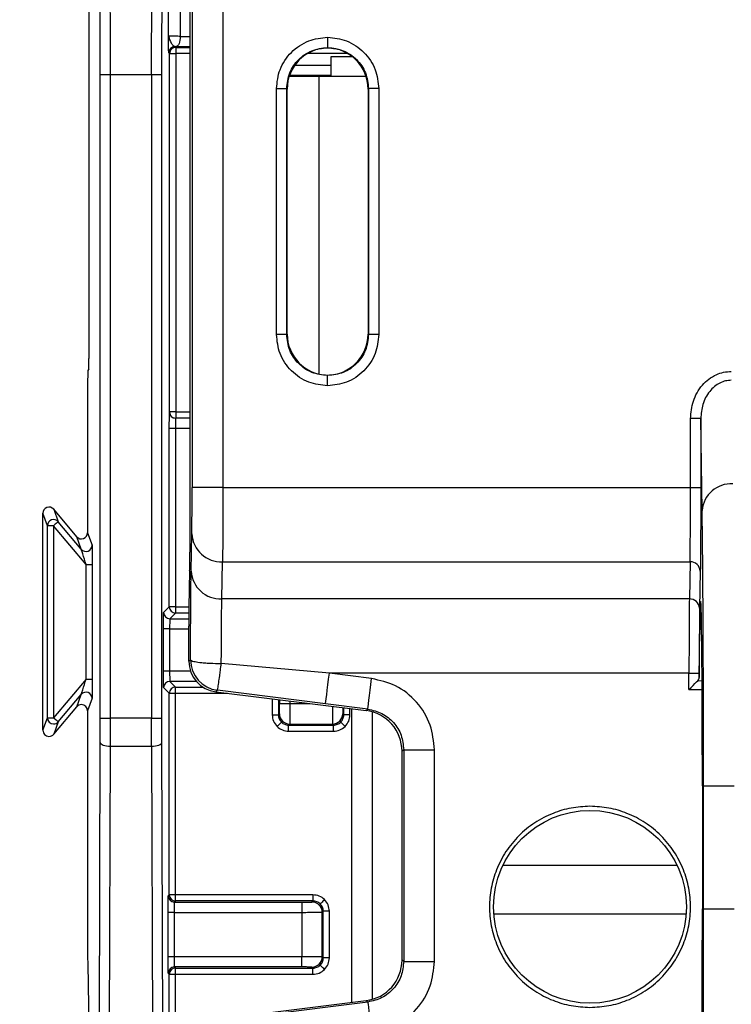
# Model space of a CAD drawing. Extents: x 897.4 to 914.4, y -8.5 to 2.5.
# Tile 73 of 102: x 906.066 to 906.749, y -1.948 to -1.003. Entities that reach past the tile are written whole.
import ezdxf

# ---------------------------------------------------------------- set-up
doc = ezdxf.new("R2010")
doc.units = 0
doc.header["$LTSCALE"] = 4
doc.header["$MEASUREMENT"] = 0
doc.layers.get('0').update_dxf_attribs({"linetype": 'CONTINUOUS'})
doc.layers.get('DEFPOINTS').update_dxf_attribs({"linetype": 'CONTINUOUS'})
doc.layers.add('DIMENSIONS', color=140, linetype='CONTINUOUS')
doc.styles.get("Standard").update_dxf_attribs({"font": 'romans.shx'})
doc.dimstyles.get("Standard").update_dxf_attribs({"dimtxt": 0.15, "dimasz": 0.18, "dimexe": 0.0625, "dimexo": 0.125, "dimgap": 0.0625, "dimtad": 0, "dimtih": 1, "dimtoh": 1, "dimzin": 0, "dimdsep": 46, "dimtxsty": 'Standard', "dimcen": 0, "dimadec": 0, "dimazin": 0, "dimtfac": 1, "dimtofl": 0, "dimtmove": 0, "dimatfit": 3, "dimfxl": 1, "dimtolj": 1, "dimtzin": 0, "dimarcsym": 0})

# ---------------------------------------------------------------- blocks, each defined once
blk = doc.blocks.new('*D9')
at = {"layer": 'DEFPOINTS', "color": 0, "transparency": 16777216}
for p in [(906.3065, 1.41302), (905.46883, -2.48823), (906.3065, -2.48823)]:
    blk.add_point(p, dxfattribs=at)
at = {"layer": 'DIMENSIONS', "color": 0, "lineweight": -2, "transparency": 16777216}
for p, q in [((906.1815, 1.41302), (905.40633, 1.41302)), ((905.46883, 1.23302), (905.46883, -0.22332)), ((905.46883, -2.30823), (905.46883, -0.85189)), ((906.1815, -2.48823), (905.40633, -2.48823))]:
    blk.add_line(p, q, dxfattribs=at)
at = {"layer": 'DIMENSIONS', "color": 0, "transparency": 16777216}
for points in [[(905.43883, 1.23302), (905.49883, 1.23302), (905.46883, 1.41302)], [(905.43883, -2.30823), (905.49883, -2.30823), (905.46883, -2.48823)]]:
    blk.add_solid(points, dxfattribs=at)
at = {"layer": 'DIMENSIONS', "color": 0, "transparency": 16777216, "char_height": 0.15, "attachment_point": 5}
for s, insert in [('\\A1;3.90', (905.46883, -0.4001)), ('\\A1;[99.1]', (905.46883, -0.71439))]:
    blk.add_mtext(s, dxfattribs=dict(at, insert=insert))

msp = doc.modelspace()

# ---------------------------------------------------------------- linework, layer by layer
for p, q in [((906.23119, -0.59982), (906.23119, -1.45201)), ((906.26072, -0.60084), (906.26072, -1.45201)), ((906.13199, -0.93043), (906.13199, -1.32832)), ((906.20854, -1.01882), (906.20854, -0.98158)), ((906.2199, -0.98135), (906.2199, -1.01906)), ((906.22896, -0.97835), (906.22896, -1.51413)), ((906.2199, -1.01906), (906.22896, -1.01909)), ((906.21467, -1.02889), (906.21574, -1.0289)), ((906.21467, -1.02889), (906.21545, -1.02968)), ((906.21545, -1.02968), (906.22896, -1.02968)), ((906.21545, -1.02968), (906.21545, -1.03558)), ((906.22896, -1.02895), (906.21574, -1.0289)), ((906.36137, -1.03025), (906.36137, -1.02981)), ((906.20955, -1.03558), (906.20876, -1.0348)), ((906.20955, -1.37958), (906.20955, -1.03558)), ((906.20955, -1.03558), (906.21545, -1.03558)), ((906.21545, -1.03558), (906.21545, -1.37958)), ((906.22896, -1.03558), (906.21545, -1.03558)), ((906.38065, -1.03558), (906.34209, -1.03558)), ((906.36455, -1.03878), (906.36455, -1.05729)), ((906.38534, -1.03878), (906.36455, -1.03878)), ((906.32984, -1.04674), (906.36455, -1.04674)), ((906.14306, -1.67334), (906.14306, -1.0557)), ((906.14306, -1.0557), (906.1529, -1.0557)), ((906.1529, -1.0557), (906.19228, -1.0557)), ((906.1529, -1.67334), (906.1529, -1.0557)), ((906.19228, -1.0557), (906.19228, -1.67334)), ((906.19228, -1.0557), (906.20213, -1.0557)), ((906.20213, -1.67334), (906.20213, -1.0557)), ((906.32449, -1.05729), (906.35332, -1.05729)), ((906.32459, -1.05702), (906.36455, -1.05702)), ((906.36455, -1.05659), (906.32473, -1.05659)), ((906.35332, -1.05729), (906.39825, -1.05729)), ((906.35332, -1.34323), (906.35332, -1.05729)), ((906.31224, -1.30524), (906.31224, -1.06918)), ((906.31224, -1.06918), (906.32209, -1.06918)), ((906.32209, -1.30524), (906.32209, -1.06918)), ((906.32252, -1.06961), (906.32209, -1.06918)), ((906.32252, -1.3048), (906.32252, -1.06961)), ((906.40066, -1.06918), (906.40023, -1.06961)), ((906.40023, -1.06961), (906.40023, -1.3048)), ((906.40066, -1.06918), (906.40066, -1.30524)), ((906.4105, -1.06918), (906.40066, -1.06918)), ((906.4105, -1.06918), (906.4105, -1.30524)), ((906.32209, -1.30524), (906.31224, -1.30524)), ((906.32209, -1.30524), (906.32252, -1.3048)), ((906.40023, -1.3048), (906.40066, -1.30524)), ((906.4105, -1.30524), (906.40066, -1.30524)), ((906.13191, -1.33816), (906.13106, -1.33985)), ((906.36137, -1.34417), (906.36137, -1.3446)), ((906.13081, -1.36938), (906.13081, -1.49547)), ((906.20946, -1.37967), (906.20955, -1.37958)), ((906.21545, -1.37958), (906.20955, -1.37958)), ((906.21545, -1.37958), (906.21545, -1.38549)), ((906.21545, -1.37958), (906.22896, -1.37958)), ((906.21545, -1.38549), (906.21537, -1.38557)), ((906.22896, -1.38557), (906.21537, -1.38557)), ((906.22896, -1.38549), (906.21545, -1.38549)), ((906.71972, -1.38587), (906.70988, -1.38587)), ((906.70988, -1.45201), (906.70988, -1.38587)), ((906.71972, -1.38587), (906.71972, -1.45201)), ((906.72106, -1.47415), (906.71972, -1.38587)), ((906.20933, -1.56661), (906.20933, -1.39541)), ((906.21523, -1.39541), (906.20933, -1.39541)), ((906.21523, -1.39541), (906.21523, -1.56661)), ((906.22896, -1.39541), (906.21523, -1.39541)), ((906.26072, -1.45201), (906.23119, -1.45201)), ((906.26072, -1.45201), (906.70988, -1.45201)), ((906.70988, -1.45201), (906.71972, -1.45201)), ((906.09829, -1.47295), (906.10265, -1.48493)), ((906.12038, -1.49927), (906.09829, -1.47295)), ((906.09223, -1.48873), (906.08786, -1.47675)), ((906.08786, -1.68507), (906.08786, -1.47675)), ((906.09223, -1.67309), (906.09223, -1.48873)), ((906.09813, -1.48873), (906.09223, -1.48873)), ((906.12937, -1.52595), (906.09813, -1.48873)), ((906.09813, -1.48873), (906.09813, -1.67309)), ((906.12474, -1.51125), (906.10265, -1.48493)), ((906.12474, -1.51125), (906.12038, -1.49927)), ((906.13081, -1.49547), (906.13517, -1.50745)), ((906.23028, -1.53223), (906.23095, -1.49661)), ((906.12937, -1.63587), (906.12937, -1.52595)), ((906.12937, -1.52595), (906.13527, -1.52595)), ((906.13527, -1.52595), (906.13527, -1.63587)), ((906.25981, -1.55899), (906.26047, -1.52337)), ((906.26047, -1.52337), (906.70944, -1.52337)), ((906.70944, -1.52337), (906.70877, -1.55899)), ((906.22886, -1.53197), (906.2282, -1.56727)), ((906.71928, -1.53229), (906.71861, -1.56791)), ((906.70877, -1.55899), (906.25981, -1.55899)), ((906.20384, -1.5721), (906.20933, -1.56661)), ((906.21523, -1.56661), (906.20933, -1.56661)), ((906.21523, -1.56661), (906.21523, -1.57252)), ((906.21523, -1.56661), (906.22821, -1.56661)), ((906.21523, -1.57252), (906.20975, -1.578)), ((906.20975, -1.578), (906.22811, -1.578)), ((906.22814, -1.57252), (906.21523, -1.57252)), ((906.2281, -1.61882), (906.2281, -1.58511)), ((906.20371, -1.6283), (906.20371, -1.58785)), ((906.20961, -1.58785), (906.20371, -1.58785)), ((906.20961, -1.58785), (906.20961, -1.6283)), ((906.20961, -1.58785), (906.2281, -1.58785)), ((906.71826, -1.63426), (906.71891, -1.58823)), ((906.72054, -1.58823), (906.71891, -1.58823)), ((906.2281, -1.61882), (906.22974, -1.61738)), ((906.36305, -1.63036), (906.25927, -1.62092)), ((906.20961, -1.6283), (906.20371, -1.6283)), ((906.22966, -1.6283), (906.20961, -1.6283)), ((906.70842, -1.63036), (906.36305, -1.63036)), ((906.40364, -1.63543), (906.36305, -1.63036)), ((906.70842, -1.63036), (906.71826, -1.63036)), ((906.70842, -1.64585), (906.70842, -1.63036)), ((906.71826, -1.63036), (906.71826, -1.63426)), ((906.12937, -1.63587), (906.09813, -1.67309)), ((906.12937, -1.63587), (906.13527, -1.63587)), ((906.20933, -1.64954), (906.20384, -1.64405)), ((906.2353, -1.63815), (906.20975, -1.63815)), ((906.20975, -1.63815), (906.21523, -1.64363)), ((906.21523, -1.64954), (906.21523, -1.64363)), ((906.21523, -1.64363), (906.24161, -1.64363)), ((906.71678, -1.63745), (906.72099, -1.63743)), ((906.10265, -1.67689), (906.12474, -1.65057)), ((906.12038, -1.66255), (906.12474, -1.65057)), ((906.20933, -1.84299), (906.20933, -1.64954)), ((906.20933, -1.64954), (906.21523, -1.64954)), ((906.21523, -1.84299), (906.21523, -1.64954)), ((906.21523, -1.64954), (906.26526, -1.64954)), ((906.25396, -1.64812), (906.2556, -1.64667)), ((906.25396, -1.64812), (906.39834, -1.66617)), ((906.35939, -1.65965), (906.2556, -1.64667)), ((906.70842, -1.64585), (906.72104, -1.64579)), ((906.09829, -1.68887), (906.12038, -1.66255)), ((906.13517, -1.65436), (906.13081, -1.66634)), ((906.30817, -1.6549), (906.30817, -1.67023)), ((906.31408, -1.65564), (906.31408, -1.67023)), ((906.31515, -1.65577), (906.31515, -1.65941)), ((906.31515, -1.65941), (906.32499, -1.65941)), ((906.32499, -1.657), (906.32499, -1.65941)), ((906.32499, -1.65941), (906.34422, -1.65941)), ((906.39997, -1.66473), (906.35939, -1.65965)), ((906.13081, -1.66634), (906.13081, -1.88257)), ((906.30817, -1.67023), (906.31408, -1.67023)), ((906.31408, -1.67023), (906.31506, -1.66925)), ((906.37589, -1.66925), (906.37687, -1.67023)), ((906.37687, -1.67023), (906.37687, -1.66349)), ((906.38278, -1.67023), (906.37687, -1.67023)), ((906.38278, -1.67023), (906.38278, -1.66422)), ((906.38438, -1.66443), (906.38438, -1.94621)), ((906.39834, -1.66617), (906.39997, -1.66473)), ((906.40446, -1.9432), (906.40446, -1.66744)), ((906.08786, -1.68507), (906.09223, -1.67309)), ((906.09223, -1.67309), (906.09813, -1.67309)), ((906.10265, -1.67689), (906.09829, -1.68887)), ((906.14302, -1.69688), (906.14306, -1.67334)), ((906.14306, -1.67334), (906.1529, -1.67334)), ((906.15286, -1.70025), (906.1529, -1.67334)), ((906.19228, -1.67334), (906.1529, -1.67334)), ((906.19228, -1.67334), (906.20213, -1.67334)), ((906.19232, -1.70025), (906.19228, -1.67334)), ((906.20216, -1.69688), (906.20213, -1.67334)), ((906.31279, -1.68136), (906.31696, -1.67719)), ((906.32392, -1.68007), (906.3249, -1.67909)), ((906.32392, -1.68007), (906.36703, -1.68007)), ((906.32392, -1.68598), (906.32392, -1.68007)), ((906.3249, -1.67909), (906.36605, -1.67909)), ((906.36605, -1.67909), (906.36703, -1.68007)), ((906.36703, -1.68598), (906.36703, -1.68007)), ((906.32392, -1.68598), (906.36703, -1.68598)), ((906.14189, -2.053), (906.14302, -1.69688)), ((906.15173, -2.05636), (906.15286, -1.70025)), ((906.15286, -1.70025), (906.19232, -1.70025)), ((906.19232, -1.70025), (906.19345, -2.05636)), ((906.20329, -2.053), (906.20216, -1.69688)), ((906.43446, -1.70379), (906.43282, -1.70523)), ((906.43282, -1.9054), (906.43282, -1.70523)), ((906.43446, -1.70379), (906.43446, -1.90685)), ((906.43446, -1.70379), (906.46398, -1.70379)), ((906.46398, -1.90685), (906.46398, -1.70379)), ((906.72127, -1.73839), (906.72127, -1.8565)), ((906.72239, -1.8565), (906.72239, -1.73839)), ((906.72239, -1.73839), (906.75192, -1.73839)), ((906.52995, -1.81437), (906.69673, -1.81437)), ((906.20826, -1.84406), (906.20933, -1.84299)), ((906.21523, -1.84299), (906.20933, -1.84299)), ((906.21523, -1.8489), (906.21417, -1.84996)), ((906.21417, -1.84996), (906.3365, -1.84996)), ((906.21523, -1.8489), (906.21523, -1.84299)), ((906.34732, -1.84299), (906.21523, -1.84299)), ((906.34732, -1.8489), (906.21523, -1.8489)), ((906.3365, -1.84996), (906.3365, -1.85981)), ((906.34634, -1.84988), (906.34732, -1.8489)), ((906.34732, -1.84299), (906.34732, -1.8489)), ((906.20813, -1.90241), (906.20813, -1.85981)), ((906.21403, -1.85981), (906.20813, -1.85981)), ((906.21403, -1.85981), (906.21403, -1.90241)), ((906.21403, -1.85981), (906.3365, -1.85981)), ((906.3365, -1.85981), (906.3365, -1.90241)), ((906.35618, -1.85972), (906.35716, -1.85874)), ((906.35618, -1.90249), (906.35618, -1.85972)), ((906.35716, -1.90347), (906.35716, -1.85874)), ((906.36307, -1.85874), (906.35716, -1.85874)), ((906.36307, -1.90347), (906.36307, -1.85874)), ((906.70562, -1.86162), (906.52106, -1.86162)), ((906.72239, -1.8565), (906.75192, -1.8565)), ((906.21403, -1.90241), (906.20813, -1.90241)), ((906.3365, -1.90241), (906.21403, -1.90241)), ((906.3365, -1.91225), (906.3365, -1.90241)), ((906.35716, -1.90347), (906.35618, -1.90249)), ((906.36307, -1.90347), (906.35716, -1.90347)), ((906.43282, -1.9054), (906.43446, -1.90685)), ((906.43446, -1.90685), (906.46398, -1.90685)), ((906.13096, -1.90933), (906.13306, -2.02194)), ((906.20933, -1.91922), (906.20826, -1.91815)), ((906.3365, -1.91225), (906.21417, -1.91225)), ((906.21417, -1.91225), (906.21523, -1.91332)), ((906.21523, -1.91332), (906.34732, -1.91332)), ((906.21523, -1.91922), (906.21523, -1.91332)), ((906.34732, -1.91332), (906.34634, -1.91233)), ((906.34732, -1.91922), (906.34732, -1.91332)), ((906.20933, -2.04181), (906.20933, -1.91922)), ((906.20933, -1.91922), (906.21523, -1.91922)), ((906.21523, -1.91922), (906.34732, -1.91922)), ((906.21523, -2.04181), (906.21523, -1.91922)), ((906.30121, -1.95661), (906.39834, -1.94447)), ((906.39997, -1.94591), (906.30284, -1.95805)), ((906.39997, -1.94591), (906.39834, -1.94447))]:
    msp.add_line(p, q)
at = {"flags": 128}
for points in [[(906.2199, -1.01906), (906.21982, -1.02097), (906.21958, -1.0228), (906.21919, -1.0245), (906.21867, -1.02599), (906.21804, -1.02721), (906.21733, -1.02813), (906.21655, -1.0287), (906.21574, -1.0289)], [(906.10265, -1.48493), (906.10256, -1.48501), (906.1023, -1.48523), (906.10188, -1.48558), (906.10132, -1.48605), (906.10063, -1.48663), (906.09985, -1.48728), (906.09901, -1.48799), (906.09813, -1.48873)], [(906.35939, -1.65965), (906.35947, -1.65905), (906.35968, -1.65735), (906.36002, -1.65463), (906.36047, -1.65098), (906.36103, -1.64655), (906.36166, -1.64151), (906.36234, -1.63604), (906.36305, -1.63036)], [(906.39997, -1.66473), (906.40005, -1.66412), (906.40026, -1.66242), (906.4006, -1.6597), (906.40106, -1.65606), (906.40161, -1.65163), (906.40224, -1.64658), (906.40292, -1.64111), (906.40364, -1.63543)], [(906.70842, -1.64585), (906.7104, -1.64386), (906.71231, -1.64195), (906.71405, -1.6402), (906.71556, -1.63868), (906.71678, -1.63745)], [(906.09813, -1.67309), (906.09901, -1.67383), (906.09985, -1.67454), (906.10063, -1.67519), (906.10132, -1.67577), (906.10188, -1.67624), (906.1023, -1.67659), (906.10256, -1.67681), (906.10265, -1.67689)], [(906.37816, -1.68136), (906.37736, -1.68056), (906.37658, -1.67978), (906.37586, -1.67906), (906.37523, -1.67843), (906.37471, -1.67791), (906.37432, -1.67752), (906.37408, -1.67728), (906.37399, -1.67719)], [(906.14302, -1.69688), (906.14322, -1.69753), (906.14379, -1.69816), (906.14471, -1.69874), (906.14593, -1.69925), (906.14742, -1.69967), (906.14911, -1.69998), (906.15095, -1.70018), (906.15286, -1.70025)], [(906.19232, -1.70025), (906.19423, -1.70018), (906.19607, -1.69998), (906.19776, -1.69967), (906.19925, -1.69925), (906.20048, -1.69874), (906.20139, -1.69816), (906.20196, -1.69753), (906.20216, -1.69688)], [(906.35846, -1.8476), (906.35765, -1.84841), (906.35687, -1.84919), (906.35615, -1.84991), (906.35552, -1.85054), (906.355, -1.85106), (906.35461, -1.85145), (906.35437, -1.85169), (906.35428, -1.85178)], [(906.35846, -1.91461), (906.35765, -1.9138), (906.35687, -1.91302), (906.35615, -1.9123), (906.35552, -1.91167), (906.355, -1.91115), (906.35461, -1.91077), (906.35437, -1.91052), (906.35428, -1.91043)], [(906.39997, -1.94591), (906.40005, -1.94652), (906.40026, -1.94821), (906.4006, -1.95094), (906.40106, -1.95458), (906.40161, -1.95901), (906.40224, -1.96406), (906.40292, -1.96952), (906.40364, -1.97521)]]:
    msp.add_lwpolyline(points, dxfattribs=at)
msp.add_circle((906.61334, -1.85453), 0.09255)
for centre, radius, start, end in [((906.21467, -1.0348), 0.00591, 90.00507, 179.99493), ((906.21537, -1.37967), 0.00591, 180.00507, 269.99493), ((906.74887, -1.47643), 0.02791, 86.48098, 175.30732), ((906.09813, -1.48873), 0.00591, 40.02476, 179.97639), ((906.25927, -1.49503), 0.02837, 183.19833, 272.42723), ((906.12926, -1.50745), 0.00591, 220.02038, 359.9818), ((906.70984, -1.53282), 0.00946, 3.19838, 92.42787), ((906.2586, -1.53065), 0.02837, 183.19867, 272.4269), ((906.70917, -1.56844), 0.00946, 3.19852, 92.42858), ((906.20975, -1.5721), 0.00591, 180.00221, 269.99494), ((906.25927, -1.61737), 0.02953, 180.00339, 262.87156), ((906.20975, -1.64405), 0.00591, 90.00506, 179.99779), ((906.12926, -1.65437), 0.00591, 0.01924, 139.98142), ((906.3249, -1.66925), 0.00984, 180.00523, 269.99477), ((906.36605, -1.66925), 0.00984, 270.00691, 359.99309), ((906.09813, -1.67309), 0.00591, 180.02264, 269.99444), ((906.09813, -1.67309), 0.0059, 269.97638, 319.99068), ((906.21417, -1.84406), 0.00591, 180.00221, 269.99494), ((906.34634, -1.85972), 0.00984, 0.00278, 89.99551), ((906.34634, -1.90249), 0.00984, 270.00109, 359.99891), ((906.21417, -1.91815), 0.00591, 90.00506, 179.99779)]:
    msp.add_arc(centre, radius, start, end)
for centre, major_axis, ratio, start_param, end_param in [((906.36189, -1.06962), (0.02784, -0.02784), 0.999924, 2.369285, 3.926953), ((906.36085, -1.06962), (-0.02784, -0.02784), 0.999924, 2.356233, 3.913901), ((906.36189, -1.3048), (0.02784, 0.02784), 0.999924, 2.356233, 3.913901), ((906.36085, -1.3048), (-0.02784, 0.02784), 0.999924, 2.369285, 3.926953), ((906.1319, -1.32832), (0, 0.00984), 0.008727, 3.159046, 4.712389), ((906.13107, -1.36938), (0, 0.02953), 0.008727, 0.017453, 1.570796), ((906.09377, -1.47675), (-0.00202, 0.00555), 0.999675, 5.061559, 7.504811), ((906.1249, -1.49547), (0.00202, -0.00555), 0.999675, 5.061559, 7.504811), ((906.22879, -1.51413), (0, 0.01969), 0.008727, 3.577925, 4.712389), ((906.71972, -1.73839), (0, 0.17686), 0.008727, 4.712389, 6.839817), ((906.22827, -1.58511), (0, 0.01969), 0.008727, 0.436332, 1.570796), ((906.25763, -1.61882), (0.02214, 0.01954), 0.999932, 2.418406, 3.86478), ((906.70842, -1.63426), (0.00984, 0.00008), 0.622195, 5.721375, 6.269241), ((906.1249, -1.66635), (0.00202, 0.00555), 0.999675, 0.348961, 1.221626), ((906.1249, -1.66635), (0.00202, 0.00555), 0.999675, 5.061559, 6.632147), ((906.39345, -1.70524), (-0.02952, -0.02606), 0.999932, 2.418406, 3.86478), ((906.09377, -1.68507), (-0.00202, -0.00555), 0.999675, 5.061559, 6.632147), ((906.09377, -1.68507), (-0.00202, -0.00555), 0.999675, 0.348961, 1.221626), ((906.71972, -1.8565), (0, 0.17686), 0.008727, 2.584961, 4.712389), ((906.13107, -1.88257), (0, 0.02953), 0.008727, 1.570796, 2.70526), ((906.39345, -1.9054), (-0.02952, 0.02606), 0.999932, 2.418406, 3.86478)]:
    msp.add_ellipse(centre, major_axis=major_axis, ratio=ratio, start_param=start_param, end_param=end_param)
for points, knots in [([(906.1529, -1.0557), (906.15289, -1.04777), (906.15288, -1.03086), (906.15277, -1.00646), (906.15263, -0.98982), (906.15249, -0.98057), (906.15241, -0.97856), (906.15237, -0.97752)], [0, 0, 0, 0, 0.2083179, 0.4442167, 0.7076004, 0.8503271, 1, 1, 1, 1]), ([(906.19228, -1.0557), (906.19229, -1.04777), (906.19231, -1.03086), (906.19241, -1.00646), (906.19255, -0.98982), (906.19269, -0.98057), (906.19277, -0.97856), (906.19281, -0.97752)], [0, 0, 0, 0, 0.208318, 0.444217, 0.7076, 0.850327, 1, 1, 1, 1]), ([(906.14306, -1.0557), (906.14305, -1.04765), (906.14304, -1.03097), (906.14292, -1.009), (906.14274, -0.99275), (906.1426, -0.98907), (906.14253, -0.98729)], [0, 0, 0, 0, 0.241582, 0.499995, 0.758411, 1, 1, 1, 1]), ([(906.20213, -1.0557), (906.20213, -1.04765), (906.20215, -1.03097), (906.20227, -1.009), (906.20244, -0.99275), (906.20259, -0.98907), (906.20266, -0.98729)], [0, 0, 0, 0, 0.241582, 0.499995, 0.758411, 1, 1, 1, 1]), ([(906.20876, -1.0348), (906.20874, -1.03451), (906.2087, -1.0339), (906.20862, -1.02854), (906.20857, -1.02267), (906.20854, -1.01882)], [0, 0, 0, 0, 0.235949, 0.499038, 1, 1, 1, 1]), ([(906.20854, -1.01882), (906.20921, -1.02115), (906.21016, -1.02446), (906.21313, -1.02819), (906.21418, -1.02867), (906.21467, -1.02889)], [0, 0, 0, 0, 0.556311, 0.791891, 1, 1, 1, 1]), ([(906.2199, -1.01906), (906.21829, -1.01904), (906.21507, -1.019), (906.21147, -1.01894), (906.20904, -1.01888), (906.2087, -1.01884), (906.20854, -1.01882)], [0, 0, 0, 0, 0.249997, 0.499995, 0.749999, 1, 1, 1, 1]), ([(906.31224, -1.06918), (906.3129, -1.063), (906.31392, -1.05346), (906.32003, -1.042), (906.32637, -1.03418), (906.33418, -1.02782), (906.34563, -1.02168), (906.35517, -1.02064), (906.36135, -1.01997)], [0, 0, 0, 0, 0.239475, 0.369602, 0.500001, 0.630126, 0.760524, 1, 1, 1, 1]), ([(906.36135, -1.01997), (906.36753, -1.02064), (906.37708, -1.02167), (906.38853, -1.0278), (906.39635, -1.03416), (906.4027, -1.04199), (906.40882, -1.05345), (906.40984, -1.063), (906.4105, -1.06918)], [0, 0, 0, 0, 0.239467, 0.369597, 0.500002, 0.630131, 0.760538, 1, 1, 1, 1]), ([(906.36135, -1.01997), (906.36135, -1.0212), (906.36135, -1.0231), (906.36136, -1.02538), (906.36136, -1.02695), (906.36136, -1.02822), (906.36136, -1.02946), (906.36137, -1.02967), (906.36137, -1.02981)], [0, 0, 0, 0, 0.239587, 0.368453, 0.500004, 0.63156, 0.760423, 1, 1, 1, 1]), ([(906.21545, -1.02968), (906.21468, -1.02977), (906.21313, -1.02994), (906.21118, -1.03131), (906.20981, -1.03326), (906.20964, -1.03481), (906.20955, -1.03558)], [0, 0, 0, 0, 0.250006, 0.5, 0.749994, 1, 1, 1, 1]), ([(906.32209, -1.06918), (906.32268, -1.06403), (906.32386, -1.05372), (906.33294, -1.04072), (906.34592, -1.03162), (906.35622, -1.03041), (906.36137, -1.02981)], [0, 0, 0, 0, 0.2500572, 0.5000714, 0.7500517, 1, 1, 1, 1]), ([(906.36137, -1.02981), (906.36652, -1.03041), (906.37682, -1.03162), (906.3898, -1.04072), (906.39889, -1.05372), (906.40007, -1.06403), (906.40066, -1.06918)], [0, 0, 0, 0, 0.249949, 0.499929, 0.749943, 1, 1, 1, 1]), ([(906.36139, -1.35445), (906.35521, -1.35378), (906.34567, -1.35275), (906.33421, -1.34662), (906.32639, -1.34026), (906.32004, -1.33243), (906.31392, -1.32097), (906.3129, -1.31142), (906.31224, -1.30524)], [0, 0, 0, 0, 0.239464, 0.369597, 0.500002, 0.630131, 0.760537, 1, 1, 1, 1]), ([(906.36137, -1.3446), (906.35622, -1.344), (906.34592, -1.3428), (906.33294, -1.3337), (906.32386, -1.32069), (906.32268, -1.31039), (906.32209, -1.30524)], [0, 0, 0, 0, 0.2499483, 0.4999286, 0.7499428, 1, 1, 1, 1]), ([(906.40066, -1.30524), (906.40007, -1.31039), (906.39889, -1.32069), (906.3898, -1.3337), (906.37682, -1.3428), (906.36652, -1.344), (906.36137, -1.3446)], [0, 0, 0, 0, 0.250057, 0.500071, 0.750051, 1, 1, 1, 1]), ([(906.4105, -1.30524), (906.40984, -1.31142), (906.40882, -1.32096), (906.40271, -1.33241), (906.39637, -1.34023), (906.38856, -1.3466), (906.37712, -1.35273), (906.36757, -1.35377), (906.36139, -1.35445)], [0, 0, 0, 0, 0.239475, 0.3696, 0.499999, 0.630123, 0.760524, 1, 1, 1, 1]), ([(906.70988, -1.38587), (906.71041, -1.38021), (906.71148, -1.36865), (906.71895, -1.35579), (906.72728, -1.34783), (906.73428, -1.34366), (906.74164, -1.34107), (906.74661, -1.34076), (906.74908, -1.34061)], [0, 0, 0, 0, 0.2553843, 0.5219344, 0.6502052, 0.7752362, 0.8881389, 1, 1, 1, 1]), ([(906.36139, -1.35445), (906.36139, -1.35321), (906.36139, -1.35132), (906.36138, -1.34904), (906.36138, -1.34747), (906.36138, -1.3462), (906.36138, -1.34496), (906.36137, -1.34474), (906.36137, -1.3446)], [0, 0, 0, 0, 0.239587, 0.368436, 0.500003, 0.631559, 0.760423, 1, 1, 1, 1]), ([(906.74908, -1.34913), (906.74722, -1.34926), (906.74342, -1.34952), (906.73789, -1.35166), (906.73266, -1.35507), (906.7264, -1.36154), (906.72088, -1.37201), (906.72011, -1.38129), (906.71972, -1.38587)], [0, 0, 0, 0, 0.106504, 0.218033, 0.336588, 0.46384, 0.735134, 1, 1, 1, 1]), ([(906.20933, -1.39541), (906.20933, -1.39344), (906.20933, -1.39041), (906.20935, -1.38676), (906.20937, -1.38427), (906.20939, -1.38222), (906.20942, -1.38024), (906.20945, -1.37989), (906.20946, -1.37967)], [0, 0, 0, 0, 0.239567, 0.368277, 0.499997, 0.628713, 0.760433, 1, 1, 1, 1]), ([(906.20955, -1.37958), (906.20964, -1.38036), (906.20981, -1.3819), (906.21118, -1.38386), (906.21313, -1.38522), (906.21468, -1.3854), (906.21545, -1.38549)], [0, 0, 0, 0, 0.24998, 0.499979, 0.749995, 1, 1, 1, 1]), ([(906.21537, -1.38557), (906.21536, -1.38573), (906.21534, -1.38604), (906.2153, -1.38832), (906.21527, -1.39157), (906.21524, -1.39413), (906.21523, -1.39541)], [0, 0, 0, 0, 0.2499963, 0.4999981, 0.7500019, 1, 1, 1, 1]), ([(906.23095, -1.49661), (906.23098, -1.49435), (906.23105, -1.48973), (906.23113, -1.47878), (906.23118, -1.46588), (906.23119, -1.45657), (906.23119, -1.45201)], [0, 0, 0, 0, 0.244909, 0.500008, 0.7551, 1, 1, 1, 1]), ([(906.26072, -1.45201), (906.26072, -1.45877), (906.26071, -1.47275), (906.26066, -1.49283), (906.26058, -1.5113), (906.26051, -1.51927), (906.26047, -1.52337)], [0, 0, 0, 0, 0.2270566, 0.469423, 0.7270767, 1, 1, 1, 1]), ([(906.70944, -1.52337), (906.7095, -1.51927), (906.70964, -1.5113), (906.70977, -1.49283), (906.70986, -1.47275), (906.70988, -1.45877), (906.70988, -1.45201)], [0, 0, 0, 0, 0.272926, 0.530581, 0.772946, 1, 1, 1, 1]), ([(906.71972, -1.45201), (906.71972, -1.46021), (906.71971, -1.47697), (906.71961, -1.50019), (906.71947, -1.51992), (906.71934, -1.52822), (906.71928, -1.53229)], [0, 0, 0, 0, 0.2449, 0.499996, 0.755093, 1, 1, 1, 1]), ([(906.72239, -1.73839), (906.72239, -1.72531), (906.72238, -1.69915), (906.72231, -1.6601), (906.7222, -1.62192), (906.72204, -1.58539), (906.72184, -1.55152), (906.72161, -1.52143), (906.72135, -1.49502), (906.72115, -1.48111), (906.72106, -1.47415)], [0, 0, 0, 0, 0.122806, 0.245645, 0.372787, 0.499995, 0.627139, 0.754348, 0.877157, 1, 1, 1, 1]), ([(906.12937, -1.52595), (906.12827, -1.52245), (906.12678, -1.51768), (906.12529, -1.5129), (906.12488, -1.51165), (906.12477, -1.51131), (906.12475, -1.51127), (906.12474, -1.51125)], [0, 0, 0, 0, 0.627412, 0.853629, 0.933871, 0.968137, 1, 1, 1, 1]), ([(906.13517, -1.50745), (906.13517, -1.50754), (906.13519, -1.50771), (906.13521, -1.50882), (906.13523, -1.51057), (906.13525, -1.51392), (906.13527, -1.51916), (906.13527, -1.52368), (906.13527, -1.52595)], [0, 0, 0, 0, 0.092836, 0.191599, 0.305386, 0.43313, 0.715815, 1, 1, 1, 1]), ([(906.22974, -1.61738), (906.22976, -1.60851), (906.22979, -1.59049), (906.22991, -1.56618), (906.23007, -1.54556), (906.23021, -1.53663), (906.23028, -1.53223)], [0, 0, 0, 0, 0.245936, 0.499996, 0.754058, 1, 1, 1, 1]), ([(906.25927, -1.62092), (906.25928, -1.61497), (906.25931, -1.60268), (906.25942, -1.58542), (906.25958, -1.5696), (906.25973, -1.5626), (906.25981, -1.55899)], [0, 0, 0, 0, 0.226727, 0.468978, 0.726741, 1, 1, 1, 1]), ([(906.70877, -1.55899), (906.70872, -1.56309), (906.70861, -1.57106), (906.7085, -1.58953), (906.70843, -1.60962), (906.70843, -1.6236), (906.70842, -1.63036)], [0, 0, 0, 0, 0.272923, 0.530576, 0.772942, 1, 1, 1, 1]), ([(906.20933, -1.56661), (906.20942, -1.56739), (906.20959, -1.56894), (906.21096, -1.57089), (906.21291, -1.57225), (906.21446, -1.57243), (906.21523, -1.57252)], [0, 0, 0, 0, 0.250006, 0.5, 0.749994, 1, 1, 1, 1]), ([(906.71861, -1.56791), (906.71856, -1.57108), (906.71846, -1.57754), (906.71835, -1.59288), (906.71828, -1.61094), (906.71827, -1.62397), (906.71826, -1.63036)], [0, 0, 0, 0, 0.244909, 0.500003, 0.755099, 1, 1, 1, 1]), ([(906.20371, -1.58785), (906.20371, -1.58588), (906.20371, -1.58285), (906.20373, -1.57919), (906.20375, -1.5767), (906.20377, -1.57465), (906.2038, -1.57268), (906.20383, -1.57233), (906.20384, -1.5721)], [0, 0, 0, 0, 0.239557, 0.368278, 0.499989, 0.628713, 0.760429, 1, 1, 1, 1]), ([(906.20975, -1.578), (906.20974, -1.57816), (906.20971, -1.57848), (906.20968, -1.58076), (906.20965, -1.584), (906.20962, -1.58656), (906.20961, -1.58785)], [0, 0, 0, 0, 0.250004, 0.500009, 0.749999, 1, 1, 1, 1]), ([(906.22974, -1.61738), (906.22993, -1.61766), (906.23028, -1.61819), (906.23306, -1.61905), (906.23738, -1.6198), (906.24299, -1.62034), (906.24983, -1.62078), (906.25553, -1.62086), (906.25927, -1.62092)], [0, 0, 0, 0, 0.155196, 0.290421, 0.500158, 0.630715, 0.757649, 1, 1, 1, 1]), ([(906.2556, -1.64667), (906.2557, -1.6463), (906.2559, -1.64554), (906.25673, -1.64014), (906.25757, -1.63367), (906.25843, -1.62733), (906.25897, -1.62317), (906.25927, -1.62092)], [0, 0, 0, 0, 0.241343, 0.499282, 0.69957, 0.837358, 1, 1, 1, 1]), ([(906.20384, -1.64405), (906.20383, -1.64383), (906.2038, -1.64348), (906.20377, -1.64151), (906.20375, -1.63949), (906.20373, -1.63698), (906.20371, -1.63333), (906.20371, -1.63027), (906.20371, -1.6283)], [0, 0, 0, 0, 0.239569, 0.368292, 0.500009, 0.628728, 0.760444, 1, 1, 1, 1]), ([(906.20961, -1.6283), (906.20962, -1.62959), (906.20965, -1.63215), (906.20968, -1.63539), (906.20971, -1.63767), (906.20974, -1.63799), (906.20975, -1.63815)], [0, 0, 0, 0, 0.250001, 0.499991, 0.749996, 1, 1, 1, 1]), ([(906.12474, -1.65057), (906.12475, -1.65055), (906.12477, -1.6505), (906.12488, -1.65017), (906.12529, -1.64892), (906.12678, -1.64414), (906.12827, -1.63937), (906.12937, -1.63587)], [0, 0, 0, 0, 0.031859, 0.066121, 0.146361, 0.3726, 1, 1, 1, 1]), ([(906.13527, -1.63587), (906.13527, -1.63823), (906.13527, -1.64276), (906.13525, -1.64794), (906.13523, -1.65123), (906.13521, -1.65298), (906.13519, -1.65412), (906.13517, -1.65428), (906.13517, -1.65436)], [0, 0, 0, 0, 0.295019, 0.566989, 0.691905, 0.808405, 0.906069, 1, 1, 1, 1]), ([(906.21523, -1.64363), (906.21446, -1.64372), (906.21291, -1.6439), (906.21096, -1.64526), (906.20959, -1.64721), (906.20942, -1.64876), (906.20933, -1.64954)], [0, 0, 0, 0, 0.250006, 0.5, 0.749994, 1, 1, 1, 1]), ([(906.46398, -1.70379), (906.46317, -1.69576), (906.46147, -1.67915), (906.44783, -1.65723), (906.42778, -1.64098), (906.4115, -1.63724), (906.40364, -1.63543)], [0, 0, 0, 0, 0.241648, 0.500001, 0.75835, 1, 1, 1, 1]), ([(906.31506, -1.66925), (906.31507, -1.6691), (906.31509, -1.66882), (906.31512, -1.66685), (906.31513, -1.66483), (906.31514, -1.66254), (906.31515, -1.66064), (906.31515, -1.65941)], [0, 0, 0, 0, 0.249028, 0.49966, 0.628465, 0.760277, 1, 1, 1, 1]), ([(906.32499, -1.65941), (906.32498, -1.66197), (906.32497, -1.6671), (906.32495, -1.67358), (906.32493, -1.67815), (906.32491, -1.67877), (906.3249, -1.67909)], [0, 0, 0, 0, 0.25, 0.499996, 0.749999, 1, 1, 1, 1]), ([(906.36597, -1.66212), (906.36597, -1.66375), (906.36599, -1.66793), (906.366, -1.67357), (906.36603, -1.67815), (906.36604, -1.67878), (906.36605, -1.67909)], [0, 0, 0, 0, 0.17519, 0.450123, 0.725063, 1, 1, 1, 1]), ([(906.30817, -1.67023), (906.30839, -1.67231), (906.30882, -1.67648), (906.31146, -1.67974), (906.31279, -1.68136)], [0, 0, 0, 0, 0.4999965, 1, 1, 1, 1]), ([(906.31408, -1.67023), (906.31412, -1.67087), (906.31419, -1.67216), (906.31478, -1.67402), (906.31567, -1.67574), (906.31653, -1.67671), (906.31696, -1.67719)], [0, 0, 0, 0, 0.2500033, 0.4999855, 0.7499775, 1, 1, 1, 1]), ([(906.37399, -1.67719), (906.37442, -1.67671), (906.37528, -1.67574), (906.37617, -1.67402), (906.37676, -1.67216), (906.37683, -1.67087), (906.37687, -1.67023)], [0, 0, 0, 0, 0.25, 0.500011, 0.749995, 1, 1, 1, 1]), ([(906.37581, -1.66335), (906.37582, -1.66441), (906.37582, -1.66605), (906.37584, -1.66765), (906.37586, -1.66889), (906.37588, -1.66911), (906.37589, -1.66925)], [0, 0, 0, 0, 0.319144, 0.494427, 0.673781, 1, 1, 1, 1]), ([(906.37816, -1.68136), (906.37949, -1.67974), (906.38213, -1.67648), (906.38256, -1.67231), (906.38278, -1.67023)], [0, 0, 0, 0, 0.500006, 1, 1, 1, 1]), ([(906.39997, -1.66473), (906.40462, -1.66581), (906.41393, -1.66798), (906.42518, -1.67722), (906.43296, -1.68954), (906.43396, -1.69904), (906.43446, -1.70379)], [0, 0, 0, 0, 0.2500051, 0.4999985, 0.7499942, 1, 1, 1, 1]), ([(906.31279, -1.68136), (906.31441, -1.68269), (906.31767, -1.68533), (906.32184, -1.68576), (906.32392, -1.68598)], [0, 0, 0, 0, 0.5000035, 1, 1, 1, 1]), ([(906.31696, -1.67719), (906.31744, -1.67762), (906.31841, -1.67848), (906.32013, -1.67937), (906.32199, -1.67996), (906.32328, -1.68003), (906.32392, -1.68007)], [0, 0, 0, 0, 0.25, 0.500011, 0.749995, 1, 1, 1, 1]), ([(906.36703, -1.68007), (906.36767, -1.68003), (906.36896, -1.67996), (906.37082, -1.67937), (906.37254, -1.67848), (906.37351, -1.67762), (906.37399, -1.67719)], [0, 0, 0, 0, 0.249996, 0.500007, 0.750009, 1, 1, 1, 1]), ([(906.36703, -1.68598), (906.36911, -1.68576), (906.37328, -1.68533), (906.37654, -1.68269), (906.37816, -1.68136)], [0, 0, 0, 0, 0.500008, 1, 1, 1, 1]), ([(906.61334, -1.75804), (906.60728, -1.75836), (906.59515, -1.75901), (906.57714, -1.76448), (906.55997, -1.77327), (906.54465, -1.78584), (906.5342, -1.7986), (906.52756, -1.80995), (906.52233, -1.82145), (906.51796, -1.83634), (906.51629, -1.85452), (906.51796, -1.87272), (906.52324, -1.89073), (906.53209, -1.9079), (906.54464, -1.92322), (906.55741, -1.93367), (906.56876, -1.94031), (906.58026, -1.94552), (906.59515, -1.95006), (906.60727, -1.9507), (906.61334, -1.95102)], [0, 0, 0, 0, 0.059974, 0.119983, 0.184936, 0.249956, 0.314908, 0.347281, 0.380016, 0.439973, 0.499999, 0.559956, 0.619983, 0.684935, 0.749957, 0.814909, 0.847281, 0.880016, 0.939991, 1, 1, 1, 1]), ([(906.61334, -1.95102), (906.6194, -1.9507), (906.63153, -1.95005), (906.64954, -1.94458), (906.6667, -1.93579), (906.68202, -1.92323), (906.69248, -1.91046), (906.69912, -1.89911), (906.70435, -1.88761), (906.70872, -1.87273), (906.71039, -1.85454), (906.70872, -1.83634), (906.70343, -1.81833), (906.69459, -1.80117), (906.68204, -1.78585), (906.66927, -1.77539), (906.65792, -1.76875), (906.64641, -1.76354), (906.63153, -1.759), (906.6194, -1.75836), (906.61334, -1.75804)], [0, 0, 0, 0, 0.059974, 0.119983, 0.184935, 0.249957, 0.314909, 0.347282, 0.380016, 0.439973, 0.5, 0.559956, 0.619983, 0.684935, 0.749956, 0.814908, 0.847282, 0.880016, 0.939991, 1, 1, 1, 1]), ([(906.20813, -1.85981), (906.20813, -1.85784), (906.20813, -1.85481), (906.20815, -1.85115), (906.20816, -1.84866), (906.20819, -1.84661), (906.20822, -1.84464), (906.20824, -1.84428), (906.20826, -1.84406)], [0, 0, 0, 0, 0.239555, 0.368275, 0.499996, 0.628711, 0.760431, 1, 1, 1, 1]), ([(906.20933, -1.84299), (906.20942, -1.84377), (906.20959, -1.84531), (906.21096, -1.84727), (906.21291, -1.84863), (906.21446, -1.84881), (906.21523, -1.8489)], [0, 0, 0, 0, 0.250006, 0.5, 0.749994, 1, 1, 1, 1]), ([(906.21417, -1.84996), (906.21416, -1.85012), (906.21413, -1.85044), (906.2141, -1.85272), (906.21406, -1.85596), (906.21404, -1.85852), (906.21403, -1.85981)], [0, 0, 0, 0, 0.249998, 0.5, 0.750002, 1, 1, 1, 1]), ([(906.3365, -1.84996), (906.33778, -1.84996), (906.34035, -1.84996), (906.34308, -1.84994), (906.34474, -1.84993), (906.34598, -1.84991), (906.3462, -1.84989), (906.34634, -1.84988)], [0, 0, 0, 0, 0.249015, 0.49964, 0.628445, 0.760262, 1, 1, 1, 1]), ([(906.35846, -1.8476), (906.35683, -1.84628), (906.35358, -1.84364), (906.34941, -1.84321), (906.34732, -1.84299)], [0, 0, 0, 0, 0.499984, 1, 1, 1, 1]), ([(906.35428, -1.85178), (906.3538, -1.85135), (906.35284, -1.85049), (906.35111, -1.8496), (906.34925, -1.84901), (906.34797, -1.84893), (906.34732, -1.8489)], [0, 0, 0, 0, 0.249971, 0.499966, 0.749998, 1, 1, 1, 1]), ([(906.35716, -1.85874), (906.35713, -1.85809), (906.35705, -1.85681), (906.35646, -1.85495), (906.35557, -1.85322), (906.35471, -1.85226), (906.35428, -1.85178)], [0, 0, 0, 0, 0.249994, 0.500004, 0.749987, 1, 1, 1, 1]), ([(906.36307, -1.85874), (906.36285, -1.85665), (906.36242, -1.85248), (906.35978, -1.84923), (906.35846, -1.8476)], [0, 0, 0, 0, 0.499999, 1, 1, 1, 1]), ([(906.3365, -1.85981), (906.33906, -1.8598), (906.34419, -1.85978), (906.35068, -1.85976), (906.35524, -1.85974), (906.35587, -1.85973), (906.35618, -1.85972)], [0, 0, 0, 0, 0.249999, 0.500003, 0.75, 1, 1, 1, 1]), ([(906.72106, -2.12074), (906.72115, -2.11378), (906.72135, -2.09987), (906.72161, -2.07347), (906.72184, -2.04338), (906.72204, -2.00951), (906.7222, -1.97298), (906.72231, -1.9348), (906.72238, -1.89575), (906.72239, -1.86958), (906.72239, -1.8565)], [0, 0, 0, 0, 0.122809, 0.245651, 0.372795, 0.500004, 0.627146, 0.754354, 0.877161, 1, 1, 1, 1]), ([(906.20826, -1.91815), (906.20824, -1.91793), (906.20822, -1.91758), (906.20819, -1.91561), (906.20817, -1.91359), (906.20815, -1.91108), (906.20813, -1.90743), (906.20813, -1.90438), (906.20813, -1.90241)], [0, 0, 0, 0, 0.239568, 0.368284, 0.500002, 0.628719, 0.760445, 1, 1, 1, 1]), ([(906.21403, -1.90241), (906.21404, -1.90369), (906.21406, -1.90625), (906.2141, -1.9095), (906.21413, -1.91178), (906.21416, -1.91209), (906.21417, -1.91225)], [0, 0, 0, 0, 0.249998, 0.5, 0.750002, 1, 1, 1, 1]), ([(906.35618, -1.90249), (906.35587, -1.90249), (906.35524, -1.90247), (906.35068, -1.90245), (906.34419, -1.90243), (906.33906, -1.90241), (906.3365, -1.90241)], [0, 0, 0, 0, 0.25, 0.499997, 0.750001, 1, 1, 1, 1]), ([(906.35428, -1.91043), (906.35471, -1.90995), (906.35557, -1.90899), (906.35646, -1.90726), (906.35705, -1.90541), (906.35713, -1.90412), (906.35716, -1.90347)], [0, 0, 0, 0, 0.250013, 0.499996, 0.750006, 1, 1, 1, 1]), ([(906.35846, -1.91461), (906.35978, -1.91298), (906.36242, -1.90973), (906.36285, -1.90556), (906.36307, -1.90347)], [0, 0, 0, 0, 0.499991, 1, 1, 1, 1]), ([(906.43446, -1.90685), (906.43396, -1.9116), (906.43296, -1.9211), (906.42518, -1.93341), (906.41393, -1.94265), (906.40462, -1.94483), (906.39997, -1.94591)], [0, 0, 0, 0, 0.250007, 0.499999, 0.749993, 1, 1, 1, 1]), ([(906.40364, -1.97521), (906.4115, -1.9734), (906.42778, -1.96966), (906.44783, -1.95341), (906.46147, -1.93149), (906.46317, -1.91488), (906.46398, -1.90685)], [0, 0, 0, 0, 0.2416505, 0.5000014, 0.7583522, 1, 1, 1, 1]), ([(906.21523, -1.91332), (906.21446, -1.9134), (906.21291, -1.91358), (906.21096, -1.91495), (906.20959, -1.9169), (906.20942, -1.91845), (906.20933, -1.91922)], [0, 0, 0, 0, 0.250006, 0.5, 0.749994, 1, 1, 1, 1]), ([(906.34634, -1.91233), (906.3462, -1.91232), (906.34591, -1.9123), (906.34394, -1.91228), (906.34192, -1.91226), (906.33964, -1.91225), (906.33773, -1.91225), (906.3365, -1.91225)], [0, 0, 0, 0, 0.249021, 0.499649, 0.628452, 0.760262, 1, 1, 1, 1]), ([(906.34732, -1.91332), (906.34797, -1.91328), (906.34925, -1.91321), (906.35111, -1.91262), (906.35284, -1.91172), (906.3538, -1.91086), (906.35428, -1.91043)], [0, 0, 0, 0, 0.2500021, 0.5000341, 0.7500285, 1, 1, 1, 1]), ([(906.34732, -1.91922), (906.34941, -1.91901), (906.35358, -1.91858), (906.35683, -1.91593), (906.35846, -1.91461)], [0, 0, 0, 0, 0.500009, 1, 1, 1, 1])]:
    msp.add_open_spline(points, degree=3, knots=knots)

# ---------------------------------------------------------------- dimensions: what is measured, and where the dimension line sits
at = {"layer": 'DIMENSIONS'}
dim = msp.add_linear_dim(base=(905.46883, -2.48823), p1=(906.3065, 1.41302), p2=(906.3065, -2.48823), angle=90, dimstyle='Standard', override={"dimpost": '\\X'}, dxfattribs=at)
dim.commit()
dim.dimension.update_dxf_attribs({"geometry": '*D9', "text_midpoint": (905.46883, -0.5376)})

doc.saveas('drawing.dxf')
